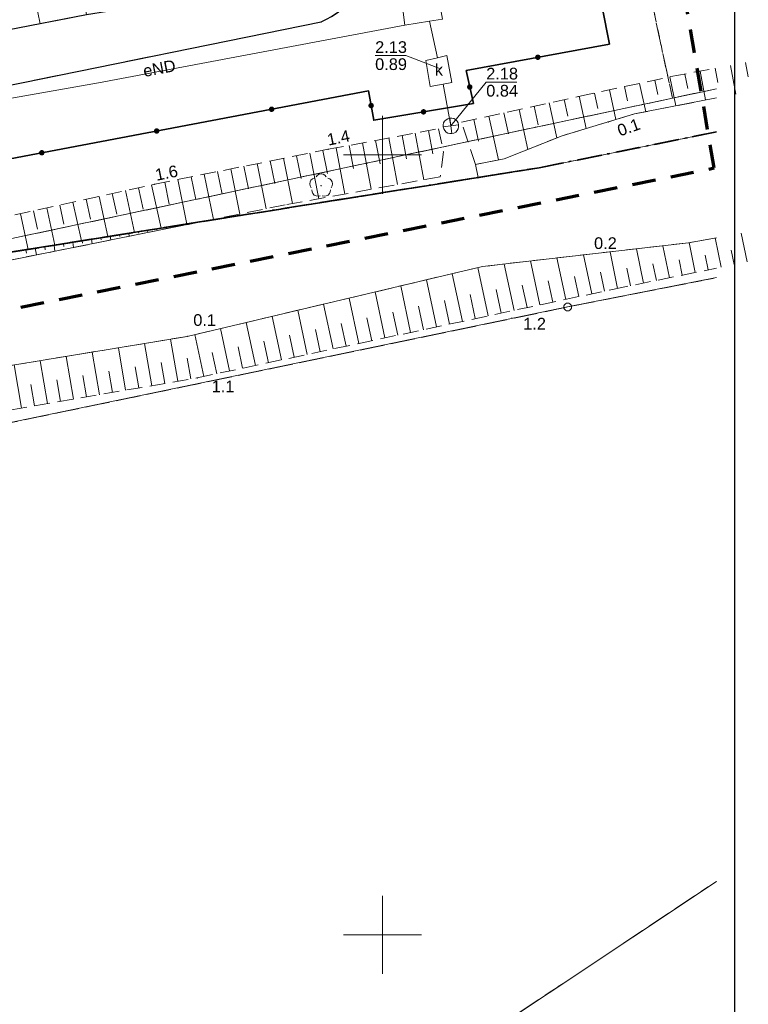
# Model space of a CAD drawing. Extents: x 5479252 to 5479673, y 5984576 to 5984875.
# Tile 30 of 36: x 5479627 to 5479673, y 5984646 to 5984709. Entities that reach past the tile are written whole.
import ezdxf
from ezdxf.enums import TextEntityAlignment as Align

# ---------------------------------------------------------------- set-up
doc = ezdxf.new("R2010")
doc.units = 0
for name, pattern in [('KROPK3-2', [2.49, 1.5, -0.47, 0.05, -0.47]), ('PRZER1-1', [1, 0.5, -0.5]), ('PRZER2-1', [1.5, 1, -0.5]), ('PRZER3-1', [2, 1.5, -0.5]), ('PRZER3-2', [2.5, 1.5, -1])]:
    doc.linetypes.add(name, pattern=pattern)
doc.layers.get('0').update_dxf_attribs({"linetype": 'CONTINUOUS'})
for name, color, linetype, lineweight in [('GEPPGD', 7, 'CONTINUOUS', 18), ('GEPPGG', 7, 'CONTINUOUS', 18), ('GESDZI', 7, 'CONTINUOUS', 18), ('GESJEW', 7, 'CONTINUOUS', 35), ('GESJOB', 7, 'CONTINUOUS', 35), ('GSLKOG', 7, 'CONTINUOUS', 35), ('GSLKRW', 7, 'CONTINUOUS', 25), ('GSPWPN', 7, 'CONTINUOUS', 13), ('GSPWPN_O', 7, 'CONTINUOUS', 13), ('GSPWPS', 7, 'CONTINUOUS', 13), ('GSSKOA', 7, 'CONTINUOUS', 18), ('GSSZSN', 7, 'CONTINUOUS', 18), ('GUPPRZ_O', 7, 'CONTINUOUS', 18), ('GUSIKP', 7, 'CONTINUOUS', 18), ('zakres', 5, 'CONTINUOUS', 70)]:
    doc.layers.add(name, color=color, linetype=linetype, lineweight=lineweight)
for name, color, linetype, lineweight, true_color in [('GESKKL', 7, 'CONTINUOUS', 18, 0x24bc24), ('GESUZY', 7, 'CONTINUOUS', 18, 0x008000), ('GSPRDL', 7, 'CONTINUOUS', 18, 0x008000), ('GSSWWP', 7, 'CONTINUOUS', 18, 0x59d9ff), ('GSSWWS', 7, 'CONTINUOUS', 18, 0x59d9ff), ('GULEPR', 1, 'CONTINUOUS', 18, 0xff0000), ('GULEPR_O', 1, 'CONTINUOUS', 18, 0xff0000), ('GULKPR', 7, 'CONTINUOUS', 18, 0x803300), ('GUPKWK', 7, 'CONTINUOUS', 18, 0x803300), ('GUSKSD', 7, 'CONTINUOUS', 18, 0x803300), ('GUSKSD_O', 7, 'CONTINUOUS', 18, 0x803300), ('Ramka sekcyjna', 7, 'CONTINUOUS', 18, 0xa5007c)]:
    doc.layers.add(name, color=color, linetype=linetype, lineweight=lineweight, true_color=true_color)
doc.layers.add('wydruk', color=7, linetype='CONTINUOUS', lineweight=18, plot=False)
doc.styles.add('Arial', font='arial.ttf')

# ---------------------------------------------------------------- blocks, each defined once
blk = doc.blocks.new('GSPRDL1')
blk.add_hatch(color=0).paths.add_polyline_path([(0, -0.045), (0.013906, -0.042798), (0.02645, -0.036406), (0.036406, -0.02645), (0.042798, -0.013906), (0.045, 0), (0.042798, 0.013906), (0.036406, 0.02645), (0.02645, 0.036406), (0.013906, 0.042798), (0, 0.045), (-0.013906, 0.042798), (-0.02645, 0.036406), (-0.036406, 0.02645), (-0.042798, 0.013906), (-0.045, 0), (-0.042798, -0.013906), (-0.036406, -0.02645), (-0.02645, -0.036406), (-0.013906, -0.042798)])
at = {"color": 0}
for points in [[(-0.324277, 0.563333), (-0.240553, 0.662679), (-0.127956, 0.727494), (0, 0.75), (0.127956, 0.727494), (0.240553, 0.662679), (0.324277, 0.563333)], [(-0.635969, -0.134326), (-0.70458, -0.024001), (-0.731429, 0.103115), (-0.713292, 0.231763), (-0.652348, 0.346501), (-0.55591, 0.433559), (-0.435555, 0.482485)], [(0.435555, 0.482485), (0.55591, 0.433559), (0.652348, 0.346501), (0.713292, 0.231763), (0.731429, 0.103115), (0.70458, -0.024001), (0.635969, -0.134326)], [(-0.068773, -0.646351), (-0.194901, -0.677512), (-0.324092, -0.663766), (-0.440839, -0.606763), (-0.531129, -0.513345), (-0.584125, -0.394725), (-0.593465, -0.265141)], [(0.593465, -0.265141), (0.584125, -0.394725), (0.531129, -0.513345), (0.440839, -0.606763), (0.324092, -0.663766), (0.194901, -0.677512), (0.068773, -0.646351)]]:
    blk.add_lwpolyline(points, dxfattribs=at)
blk = doc.blocks.new('GUPKWK1')
at = {"color": 0}
for points in [[(0, 0.5), (0.12941, 0.482963), (0.25, 0.433013), (0.353553, 0.353553), (0.433013, 0.25), (0.482963, 0.12941), (0.5, 0), (0.482963, -0.12941), (0.433013, -0.25), (0.353553, -0.353553), (0.25, -0.433013), (0.12941, -0.482963), (0, -0.5), (-0.12941, -0.482963), (-0.25, -0.433013), (-0.353553, -0.353553), (-0.433013, -0.25), (-0.482963, -0.12941), (-0.5, 0), (-0.482963, 0.12941), (-0.433013, 0.25), (-0.353553, 0.353553), (-0.25, 0.433013), (-0.12941, 0.482963), (0, 0.5), (0, -0.5)], [(0.5, 0), (-0.5, 0)]]:
    blk.add_lwpolyline(points, dxfattribs=at)
blk = doc.blocks.new('GEPPGD1_1')
at = {"color": 0}
blk.add_lwpolyline([(0, 0.25), (0.077254, 0.237764), (0.146946, 0.202254), (0.202254, 0.146946), (0.237764, 0.077254), (0.25, 0), (0.237764, -0.077254), (0.202254, -0.146946), (0.146946, -0.202254), (0.077254, -0.237764), (0, -0.25), (-0.077254, -0.237764), (-0.146946, -0.202254), (-0.202254, -0.146946), (-0.237764, -0.077254), (-0.25, 0), (-0.237764, 0.077254), (-0.202254, 0.146946), (-0.146946, 0.202254), (-0.077254, 0.237764)], close=True, dxfattribs=at)
blk = doc.blocks.new('GEPPGG1_2')
blk.add_hatch(color=0).paths.add_polyline_path([(0, -0.045), (0.013906, -0.042798), (0.02645, -0.036406), (0.036406, -0.02645), (0.042798, -0.013906), (0.045, 0), (0.042798, 0.013906), (0.036406, 0.02645), (0.02645, 0.036406), (0.013906, 0.042798), (0, 0.045), (-0.013906, 0.042798), (-0.02645, 0.036406), (-0.036406, 0.02645), (-0.042798, 0.013906), (-0.045, 0), (-0.042798, -0.013906), (-0.036406, -0.02645), (-0.02645, -0.036406), (-0.013906, -0.042798)])
blk = doc.blocks.new('GSPWPN1')
blk.add_hatch(color=0).paths.add_polyline_path([(-0.045, 0), (-0.043467, -0.011647), (-0.038971, -0.0225), (-0.03182, -0.03182), (-0.0225, -0.038971), (-0.011647, -0.043467), (0, -0.045), (0.011647, -0.043467), (0.0225, -0.038971), (0.03182, -0.03182), (0.038971, -0.0225), (0.043467, -0.011647), (0.045, 0), (0.043467, 0.011647), (0.038971, 0.0225), (0.03182, 0.03182), (0.0225, 0.038971), (0.011647, 0.043467), (0, 0.045), (-0.011647, 0.043467), (-0.0225, 0.038971), (-0.03182, 0.03182), (-0.038971, 0.0225), (-0.043467, 0.011647)])
blk = doc.blocks.new('GSPWPS1')
blk.add_hatch(color=0).paths.add_polyline_path([(-0.045, 0), (-0.043467, -0.011647), (-0.038971, -0.0225), (-0.03182, -0.03182), (-0.0225, -0.038971), (-0.011647, -0.043467), (0, -0.045), (0.011647, -0.043467), (0.0225, -0.038971), (0.03182, -0.03182), (0.038971, -0.0225), (0.043467, -0.011647), (0.045, 0), (0.043467, 0.011647), (0.038971, 0.0225), (0.03182, 0.03182), (0.0225, 0.038971), (0.011647, 0.043467), (0, 0.045), (-0.011647, 0.043467), (-0.0225, 0.038971), (-0.03182, 0.03182), (-0.038971, 0.0225), (-0.043467, 0.011647)])
blk = doc.blocks.new('KOLO')
blk.add_hatch(color=0).paths.add_polyline_path([(-0.175, 0), (-0.169037, -0.045293), (-0.151554, -0.0875), (-0.123744, -0.123744), (-0.0875, -0.151554), (-0.045293, -0.169037), (0, -0.175), (0.045293, -0.169037), (0.0875, -0.151554), (0.123744, -0.123744), (0.151554, -0.0875), (0.169037, -0.045293), (0.175, 0), (0.169037, 0.045293), (0.151554, 0.0875), (0.123744, 0.123744), (0.0875, 0.151554), (0.045293, 0.169037), (0, 0.175), (-0.045293, 0.169037), (-0.0875, 0.151554), (-0.123744, 0.123744), (-0.151554, 0.0875), (-0.169037, 0.045293)])

msp = doc.modelspace()

# ---------------------------------------------------------------- linework, layer by layer
at = {"layer": 'GESDZI', "color": 7, "linetype": 'Continuous', "lineweight": 18, "elevation": 10.22}
for points in [[(5479294.827, 5984868.57), (5479333.8, 5984817.55), (5479340.75, 5984808.64), (5479385.3, 5984750.66), (5479398.56, 5984731.62), (5479401.38, 5984729.48), (5479428.97, 5984735.35), (5479418.42, 5984784.61), (5479593.87, 5984758.28), (5479609.91, 5984691.17), (5479671.413, 5984704.239)], [(5479671.413, 5984704.239), (5479609.91, 5984691.17), (5479660.05, 5984699.18), (5479671.413, 5984701.478)], [(5479671.413, 5984701.478), (5479660.05, 5984699.18), (5479609.91, 5984691.17), (5479434.07, 5984654.6), (5479427.24, 5984651.75), (5479410.75, 5984650.74), (5479263.67, 5984608.48), (5479261.86, 5984607.85), (5479256.77, 5984606.08), (5479255.129, 5984605.3)], [(5479255.129, 5984589.257), (5479261.74, 5984592.4), (5479262.59, 5984592.8), (5479270.88, 5984596.26), (5479272.59, 5984596.97), (5479291.5, 5984603.01), (5479316.35, 5984610.94), (5479343.54, 5984619.63), (5479359.73, 5984624.8), (5479391.37, 5984632.39), (5479414.08, 5984637.82), (5479415.05, 5984638.06), (5479435.16, 5984643.18), (5479444.46, 5984645.11), (5479661.87, 5984690.25), (5479671.413, 5984692.131)], [(5479671.413, 5984692.131), (5479661.87, 5984690.25), (5479444.46, 5984645.11), (5479448.686, 5984575.772)], [(5479531.5, 5984575.772), (5479541.79, 5984614.38), (5479562.34, 5984627.38), (5479633.8, 5984628.38), (5479671.413, 5984653.421)]]:
    msp.add_lwpolyline(points, dxfattribs=at)
at = {"layer": 'GESJEW', "color": 7, "linetype": 'KROPK3-2', "lineweight": 35, "elevation": 10.22}
for points in [[(5479255.129, 5984605.3), (5479256.77, 5984606.08), (5479261.86, 5984607.85), (5479263.67, 5984608.48), (5479410.75, 5984650.74), (5479427.24, 5984651.75), (5479434.07, 5984654.6), (5479609.91, 5984691.17), (5479660.05, 5984699.18), (5479671.413, 5984701.478)], [(5479671.413, 5984701.478), (5479660.05, 5984699.18), (5479609.91, 5984691.17), (5479434.07, 5984654.6), (5479427.24, 5984651.75), (5479410.75, 5984650.74), (5479263.67, 5984608.48), (5479261.86, 5984607.85), (5479256.77, 5984606.08), (5479255.129, 5984605.3)]]:
    msp.add_lwpolyline(points, dxfattribs=at)
at = {"layer": 'GESJOB', "color": 7, "linetype": 'PRZER3-2', "lineweight": 35, "elevation": 10.22}
for points in [[(5479671.413, 5984701.478), (5479660.05, 5984699.18), (5479609.91, 5984691.17), (5479434.07, 5984654.6), (5479427.24, 5984651.75), (5479410.75, 5984650.74), (5479263.67, 5984608.48), (5479261.86, 5984607.85), (5479256.77, 5984606.08), (5479255.129, 5984605.3)], [(5479255.129, 5984605.3), (5479256.77, 5984606.08), (5479261.86, 5984607.85), (5479263.67, 5984608.48), (5479410.75, 5984650.74), (5479427.24, 5984651.75), (5479434.07, 5984654.6), (5479609.91, 5984691.17), (5479660.05, 5984699.18), (5479671.413, 5984701.478)]]:
    msp.add_lwpolyline(points, dxfattribs=at)
at = {"layer": 'GESKKL', "color": 82, "linetype": 'PRZER3-1', "lineweight": 18, "true_color": 0x24bc24, "elevation": 10.06}
for points in [[(5479671.413, 5984771.999), (5479653.32, 5984774.96), (5479668.59, 5984703.639), (5479671.413, 5984704.239)], [(5479671.413, 5984692.131), (5479661.87, 5984690.25), (5479560.459, 5984669.194), (5479565.23, 5984627.42), (5479633.8, 5984628.38), (5479671.413, 5984653.421)]]:
    msp.add_lwpolyline(points, dxfattribs=at)
at = {"layer": 'GESUZY', "color": 96, "linetype": 'PRZER1-1', "lineweight": 18, "true_color": 0x008000, "elevation": 10.08}
msp.add_lwpolyline([(5479668.59, 5984703.639), (5479653.32, 5984774.96), (5479649.96, 5984790.71), (5479624.95, 5984786.02), (5479545.44, 5984802.75), (5479542.19, 5984793), (5479491.08, 5984798.58), (5479487.419, 5984774.255), (5479593.87, 5984758.28), (5479609.91, 5984691.17)], close=True, dxfattribs=at)
for points in [[(5479671.413, 5984771.999), (5479653.32, 5984774.96), (5479668.59, 5984703.639), (5479671.413, 5984704.239)], [(5479671.413, 5984704.239), (5479668.59, 5984703.639), (5479609.91, 5984691.17), (5479660.05, 5984699.18), (5479671.413, 5984701.478)], [(5479671.413, 5984701.478), (5479660.05, 5984699.18), (5479609.91, 5984691.17), (5479434.07, 5984654.6), (5479427.24, 5984651.75), (5479410.75, 5984650.74), (5479263.67, 5984608.48), (5479261.86, 5984607.85), (5479256.77, 5984606.08), (5479255.129, 5984605.3)], [(5479255.129, 5984589.257), (5479261.74, 5984592.4), (5479262.59, 5984592.8), (5479270.88, 5984596.26), (5479272.59, 5984596.97), (5479291.5, 5984603.01), (5479316.35, 5984610.94), (5479343.54, 5984619.63), (5479359.73, 5984624.8), (5479391.37, 5984632.39), (5479414.08, 5984637.82), (5479415.05, 5984638.06), (5479435.16, 5984643.18), (5479444.46, 5984645.11), (5479557.98, 5984668.68), (5479560.459, 5984669.194), (5479661.87, 5984690.25), (5479671.413, 5984692.131)], [(5479671.413, 5984692.131), (5479661.87, 5984690.25), (5479560.459, 5984669.194), (5479565.23, 5984627.42), (5479633.8, 5984628.38), (5479671.413, 5984653.421)]]:
    msp.add_lwpolyline(points, dxfattribs=at)
at = {"layer": 'GSLKOG', "color": 7, "linetype": 'Continuous', "lineweight": 35, "elevation": 10.18}
msp.add_lwpolyline([(5479649.722, 5984784.393), (5479652.802, 5984768.298), (5479656.851, 5984747.088), (5479660.404, 5984728.044), (5479664.55, 5984707.111), (5479655.365, 5984705.412), (5479655.826, 5984703.301), (5479649.434, 5984702.226), (5479649.107, 5984704.107), (5479621.936, 5984698.962), (5479600.312, 5984694.73), (5479579.954, 5984690.641), (5479554.53, 5984685.746), (5479528.5, 5984680.448), (5479504.371, 5984675.524), (5479488.009, 5984672.097), (5479485.425, 5984671.551), (5479460.058, 5984666.483), (5479444.82, 5984663.36), (5479442.839, 5984671.983), (5479438.664, 5984692.484), (5479434.46, 5984713.187), (5479431.809, 5984725.807)], dxfattribs=at)
at = {"layer": 'GSLKRW', "color": 7, "linetype": 'Continuous', "lineweight": 25, "elevation": 10.18}
for points in [[(5479586.7, 5984747.13), (5479586.579, 5984748.415), (5479602.914, 5984751.605, -0.031554), (5479603.633, 5984756.415, -0.22153), (5479613.276, 5984771.583, -0.288694), (5479630.878, 5984771.311, -0.193765), (5479638.859, 5984760.536), (5479643.497, 5984740.016), (5479647.773, 5984719.959, -0.36238), (5479643.157, 5984711.577), (5479632.365, 5984709.201), (5479631.029, 5984708.993), (5479615.802, 5984706.03), (5479527.126, 5984688.764, -0.31997), (5479517.39, 5984695.675), (5479511.511, 5984727.21), (5479510.798, 5984730.282, -0.289167), (5479516.058, 5984738.46), (5479533.298, 5984741.786), (5479534.057, 5984738.533)], [(5479535.531, 5984686.741), (5479558.359, 5984691.254), (5479581.312, 5984695.745), (5479609.077, 5984701.13), (5479625.706, 5984704.388), (5479646.068, 5984708.528, 0.305827), (5479651.464, 5984718.03), (5479648.478, 5984732.487), (5479644.813, 5984750.202), (5479642.878, 5984759.263, 0.166885), (5479635.276, 5984772.533, 0.213177)]]:
    msp.add_lwpolyline(points, format="xyb", dxfattribs=at)
at = {"layer": 'GSSKOA', "color": 7, "linetype": 'PRZER3-1', "lineweight": 18, "elevation": 10.18}
for points in [[(5479613.276, 5984771.583, -0.288694), (5479630.878, 5984771.311, -0.193765), (5479638.859, 5984760.536), (5479643.497, 5984740.016), (5479647.773, 5984719.959, -0.36238), (5479643.157, 5984711.577), (5479632.365, 5984709.201), (5479631.029, 5984708.993), (5479615.802, 5984706.03)], [(5479535.531, 5984686.741), (5479558.359, 5984691.254), (5479581.312, 5984695.745), (5479609.077, 5984701.13), (5479625.706, 5984704.388), (5479646.068, 5984708.528, 0.305827), (5479651.464, 5984718.03), (5479648.478, 5984732.487), (5479644.813, 5984750.202), (5479642.878, 5984759.263, 0.166885), (5479635.276, 5984772.533, 0.213177)]]:
    msp.add_lwpolyline(points, format="xyb", dxfattribs=at)
at = {"layer": 'GSSWWP', "color": 141, "linetype": 'Continuous', "lineweight": 18, "true_color": 0x59d9ff, "elevation": 10.06}
msp.add_lwpolyline([(5479671.413, 5984701.478), (5479660.05, 5984699.18), (5479656.128, 5984698.553), (5479655.954, 5984699.395), (5479657.807, 5984699.757), (5479661.514, 5984701.226), (5479666.147, 5984702.627), (5479671.413, 5984703.661)], dxfattribs=at)
at = {"layer": 'GSSWWS', "color": 141, "linetype": 'Continuous', "lineweight": 18, "true_color": 0x59d9ff, "elevation": 10.06}
for points in [[(5479536.826, 5984674.007), (5479547.833, 5984676.99), (5479558.975, 5984678.64), (5479566.547, 5984680.539), (5479575.429, 5984682.934), (5479593.216, 5984686.573), (5479609.196, 5984689.76), (5479623.898, 5984692.8), (5479638.429, 5984695.726), (5479638.708, 5984695.771), (5479656.128, 5984698.553), (5479660.05, 5984699.18), (5479671.413, 5984701.478)], [(5479671.413, 5984694.694), (5479669.618, 5984694.369), (5479656.409, 5984692.844), (5479637.48, 5984688.362), (5479618.601, 5984685.254), (5479599.475, 5984679.781), (5479578.431, 5984676.826), (5479563.581, 5984672.912), (5479555.379, 5984671.272), (5479524.468, 5984665.242)]]:
    msp.add_lwpolyline(points, dxfattribs=at)
at = {"layer": 'GSSZSN', "color": 7, "linetype": 'PRZER2-1', "lineweight": 18, "elevation": 10.06}
for points in [[(5479630.527, 5984711.961), (5479616.816, 5984709.14), (5479613.634, 5984708.476), (5479611.914, 5984708.853), (5479604.486, 5984707.36), (5479600.346, 5984707.179), (5479584.305, 5984704.034), (5479569.26, 5984701.161), (5479545.911, 5984696.568), (5479528.966, 5984693.356), (5479527.404, 5984700.007), (5479526.703, 5984703.424), (5479525.708, 5984705.053), (5479522.427, 5984706.184), (5479521.477, 5984707.745), (5479517.971, 5984707.189), (5479518.242, 5984705.234), (5479523.242, 5984701.953), (5479525.21, 5984691.659), (5479529.197, 5984689.167), (5479615.802, 5984706.03), (5479631.029, 5984708.993)], [(5479578.605, 5984684.659), (5479589.012, 5984687.409), (5479595.386, 5984689.071), (5479601.895, 5984690.766), (5479612.88, 5984693.173), (5479620.575, 5984694.868), (5479635.391, 5984698.123), (5479646.511, 5984700.36), (5479653.596, 5984701.682), (5479653.901, 5984700.191), (5479653.698, 5984698.597), (5479643.765, 5984696.8), (5479638.708, 5984695.771), (5479638.429, 5984695.726), (5479609.91, 5984691.17)], [(5479490.998, 5984666.44), (5479530.341, 5984674.622), (5479559.31, 5984680.647), (5479578.605, 5984684.659), (5479609.91, 5984691.17), (5479638.429, 5984695.726), (5479623.898, 5984692.8), (5479609.196, 5984689.76), (5479593.216, 5984686.573), (5479575.429, 5984682.934), (5479566.547, 5984680.539), (5479558.975, 5984678.64), (5479551.471, 5984677.533), (5479547.833, 5984676.99), (5479536.826, 5984674.007), (5479524.372, 5984671.521), (5479505.229, 5984667.95), (5479496.256, 5984667.159)]]:
    msp.add_lwpolyline(points, close=True, dxfattribs=at)
at = {"layer": 'GSSZSN', "color": 7, "linetype": 'Continuous', "lineweight": 18, "elevation": 10.06}
for points in [[(5479627.45, 5984711.328), (5479628.05, 5984708.413)], [(5479671.338, 5984705.555), (5479671.511, 5984704.635)], [(5479672.31, 5984705.739), (5479672.656, 5984703.905)], [(5479673.282, 5984705.922), (5479673.454, 5984705.009)], [(5479668.422, 5984705.004), (5479668.818, 5984703.152)], [(5479669.394, 5984705.189), (5479669.569, 5984704.261)], [(5479670.366, 5984705.372), (5479670.714, 5984703.524)], [(5479665.52, 5984704.383), (5479665.715, 5984703.47)], [(5479666.487, 5984704.59), (5479666.876, 5984702.77)], [(5479667.455, 5984704.797), (5479667.651, 5984703.879)], [(5479662.618, 5984703.763), (5479663.06, 5984701.694)], [(5479663.585, 5984703.97), (5479663.798, 5984702.976)], [(5479664.553, 5984704.177), (5479664.961, 5984702.268)], [(5479659.72, 5984703.126), (5479659.984, 5984701.925)], [(5479660.686, 5984703.339), (5479661.179, 5984701.094)], [(5479661.652, 5984703.551), (5479661.887, 5984702.481)], [(5479656.821, 5984702.489), (5479657.438, 5984699.685)], [(5479657.788, 5984702.701), (5479658.086, 5984701.344)], [(5479658.754, 5984702.914), (5479659.316, 5984700.355)], [(5479655.855, 5984702.276), (5479656.161, 5984700.886)], [(5479650.408, 5984701.087), (5479650.965, 5984698.103)], [(5479651.255, 5984701.245), (5479651.534, 5984699.751)], [(5479652.102, 5984701.403), (5479652.66, 5984698.409)], [(5479652.948, 5984701.561), (5479653.228, 5984700.062)], [(5479647.021, 5984700.455), (5479647.574, 5984697.489)], [(5479647.868, 5984700.613), (5479648.145, 5984699.128)], [(5479648.714, 5984700.771), (5479649.27, 5984697.796)], [(5479649.561, 5984700.929), (5479649.839, 5984699.439)], [(5479644.486, 5984699.953), (5479644.779, 5984698.495)], [(5479645.33, 5984700.123), (5479645.92, 5984697.19)], [(5479646.175, 5984700.293), (5479646.472, 5984698.818)], [(5479641.108, 5984699.273), (5479641.399, 5984697.825)], [(5479641.953, 5984699.443), (5479642.535, 5984696.55)], [(5479642.797, 5984699.613), (5479643.088, 5984698.167)], [(5479643.641, 5984699.783), (5479644.225, 5984696.884)], [(5479637.73, 5984698.593), (5479638.02, 5984697.15)], [(5479638.575, 5984698.763), (5479639.158, 5984695.862)], [(5479639.419, 5984698.933), (5479639.711, 5984697.484)], [(5479640.264, 5984699.103), (5479640.846, 5984696.206)], [(5479635.197, 5984698.08), (5479635.807, 5984695.307)], [(5479636.041, 5984698.253), (5479636.325, 5984696.844)], [(5479636.886, 5984698.423), (5479637.46, 5984695.571)], [(5479631.832, 5984697.341), (5479632.398, 5984694.763)], [(5479632.673, 5984697.526), (5479632.962, 5984696.212)], [(5479633.515, 5984697.71), (5479634.102, 5984695.035)], [(5479634.356, 5984697.895), (5479634.655, 5984696.533)], [(5479629.308, 5984696.786), (5479629.575, 5984695.57)], [(5479630.149, 5984696.971), (5479630.694, 5984694.49)], [(5479630.991, 5984697.156), (5479631.268, 5984695.891)], [(5479626.784, 5984696.232), (5479627.286, 5984693.946)], [(5479627.625, 5984696.417), (5479627.882, 5984695.249)], [(5479628.467, 5984696.601), (5479628.99, 5984694.218)], [(5479636.729, 5984695.454), (5479636.735, 5984695.42)], [(5479637.329, 5984695.55), (5479637.336, 5984695.506)], [(5479637.928, 5984695.646), (5479637.93, 5984695.636)], [(5479632.534, 5984694.784), (5479632.572, 5984694.546)], [(5479633.133, 5984694.88), (5479633.15, 5984694.773)], [(5479633.732, 5984694.976), (5479633.763, 5984694.786)], [(5479634.332, 5984695.071), (5479634.345, 5984694.989)], [(5479634.931, 5984695.167), (5479634.954, 5984695.026)], [(5479635.531, 5984695.263), (5479635.54, 5984695.205)], [(5479636.13, 5984695.359), (5479636.145, 5984695.266)], [(5479673.373, 5984693.141), (5479672.997, 5984694.98)], [(5479628.937, 5984694.21), (5479628.998, 5984693.827)], [(5479629.537, 5984694.305), (5479629.565, 5984694.126)], [(5479630.136, 5984694.401), (5479630.189, 5984694.067)], [(5479630.735, 5984694.497), (5479630.76, 5984694.342)], [(5479631.335, 5984694.593), (5479631.38, 5984694.307)], [(5479631.934, 5984694.688), (5479631.955, 5984694.557)], [(5479668.391, 5984692.122), (5479667.97, 5984694.179)], [(5479670.052, 5984692.462), (5479669.66, 5984694.377)], [(5479671.713, 5984692.802), (5479671.329, 5984694.678)], [(5479627.139, 5984693.922), (5479627.175, 5984693.695)], [(5479627.738, 5984694.018), (5479627.807, 5984693.587)], [(5479628.338, 5984694.114), (5479628.37, 5984693.91)], [(5479663.411, 5984691.092), (5479662.878, 5984693.591)], [(5479665.069, 5984691.442), (5479664.589, 5984693.788)], [(5479666.73, 5984691.782), (5479666.279, 5984693.984)], [(5479670.882, 5984692.632), (5479670.688, 5984693.58)], [(5479672.543, 5984692.971), (5479672.353, 5984693.9)], [(5479658.436, 5984690.032), (5479657.803, 5984693.005)], [(5479660.094, 5984690.385), (5479659.495, 5984693.2)], [(5479661.753, 5984690.738), (5479661.187, 5984693.396)], [(5479667.56, 5984691.952), (5479667.343, 5984693.017)], [(5479669.221, 5984692.292), (5479669.018, 5984693.284)], [(5479655.12, 5984689.326), (5479654.469, 5984692.384)], [(5479656.778, 5984689.679), (5479656.119, 5984692.775)], [(5479664.24, 5984691.268), (5479663.982, 5984692.478)], [(5479665.9, 5984691.612), (5479665.667, 5984692.749)], [(5479653.462, 5984688.973), (5479652.819, 5984691.994)], [(5479659.265, 5984690.209), (5479658.957, 5984691.656)], [(5479660.923, 5984690.562), (5479660.632, 5984691.93)], [(5479662.582, 5984690.915), (5479662.307, 5984692.204)], [(5479650.146, 5984688.266), (5479649.519, 5984691.212)], [(5479651.804, 5984688.619), (5479651.169, 5984691.603)], [(5479655.949, 5984689.502), (5479655.622, 5984691.041)], [(5479657.607, 5984689.855), (5479657.282, 5984691.381)], [(5479646.83, 5984687.56), (5479646.218, 5984690.431)], [(5479648.488, 5984687.913), (5479647.869, 5984690.822)], [(5479654.291, 5984689.149), (5479653.967, 5984690.669)], [(5479645.172, 5984687.207), (5479644.568, 5984690.04)], [(5479650.975, 5984688.443), (5479650.659, 5984689.925)], [(5479652.633, 5984688.796), (5479652.313, 5984690.297)], [(5479641.856, 5984686.5), (5479641.268, 5984689.259)], [(5479643.514, 5984686.854), (5479642.918, 5984689.649)], [(5479647.659, 5984687.737), (5479647.351, 5984689.181)], [(5479649.317, 5984688.09), (5479649.005, 5984689.553)], [(5479638.54, 5984685.794), (5479637.968, 5984688.477)], [(5479640.198, 5984686.147), (5479639.618, 5984688.868)], [(5479646.001, 5984687.383), (5479645.697, 5984688.809)], [(5479635.201, 5984685.203), (5479634.736, 5984687.91)], [(5479636.872, 5984685.49), (5479636.409, 5984688.185)], [(5479642.685, 5984686.677), (5479642.389, 5984688.066)], [(5479644.343, 5984687.03), (5479644.043, 5984688.438)], [(5479631.86, 5984684.628), (5479631.39, 5984687.359)], [(5479633.531, 5984684.916), (5479633.063, 5984687.634)], [(5479639.369, 5984685.971), (5479639.081, 5984687.322)], [(5479641.027, 5984686.324), (5479640.735, 5984687.694)], [(5479628.518, 5984684.054), (5479628.045, 5984686.808)], [(5479630.189, 5984684.341), (5479629.717, 5984687.084)], [(5479636.037, 5984685.347), (5479635.804, 5984686.697)], [(5479637.707, 5984685.634), (5479637.476, 5984686.978)], [(5479626.848, 5984683.766), (5479626.372, 5984686.533)], [(5479632.695, 5984684.772), (5479632.461, 5984686.134)], [(5479634.366, 5984685.059), (5479634.133, 5984686.416)], [(5479629.354, 5984684.197), (5479629.117, 5984685.572)], [(5479631.024, 5984684.485), (5479630.789, 5984685.853)], [(5479627.683, 5984683.91), (5479627.446, 5984685.29)]]:
    msp.add_lwpolyline(points, dxfattribs=at)
at = {"layer": 'GSSZSN', "color": 7, "linetype": 'PRZER2-1', "lineweight": 18, "elevation": 10.06}
for points in [[(5479671.413, 5984703.661), (5479666.147, 5984702.627), (5479661.514, 5984701.226), (5479657.807, 5984699.757), (5479655.954, 5984699.395), (5479655.072, 5984702.104), (5479662.576, 5984703.754), (5479668.497, 5984705.02), (5479671.413, 5984705.57)], [(5479671.413, 5984694.694), (5479669.618, 5984694.369), (5479656.409, 5984692.844), (5479637.48, 5984688.362), (5479618.601, 5984685.254), (5479599.475, 5984679.781), (5479578.431, 5984676.826), (5479563.581, 5984672.912), (5479555.379, 5984671.272), (5479541.338, 5984668.448), (5479524.468, 5984665.242)], [(5479522.745, 5984664.148), (5479553.409, 5984670.271), (5479563.539, 5984672.4), (5479579.372, 5984676.05), (5479595.172, 5984677.998), (5479603.748, 5984679.437), (5479618.823, 5984682.386), (5479638.124, 5984685.706), (5479664.742, 5984691.375), (5479671.413, 5984692.74)]]:
    msp.add_lwpolyline(points, dxfattribs=at)
at = {"layer": 'GULEPR', "color": 1, "linetype": 'Continuous', "lineweight": 18, "true_color": 0xff0000, "elevation": 10.14}
msp.add_lwpolyline([(5479651.424, 5984708.331), (5479631.789, 5984704.62), (5479619.782, 5984702.51)], dxfattribs=at)
at = {"layer": 'GULKPR', "color": 36, "linetype": 'Continuous', "lineweight": 18, "true_color": 0x803300, "elevation": 10.14}
for points in [[(5479653.021, 5984708.58), (5479653.524, 5984706.233)], [(5479653.894, 5984704.546), (5479654.384, 5984701.864)]]:
    msp.add_lwpolyline(points, dxfattribs=at)
at = {"layer": 'GUPPRZ_O', "color": 36, "linetype": 'Continuous', "lineweight": 13, "true_color": 0x803300, "elevation": 10.8, "flags": 128}
for points in [[(5479653.71, 5984705.518), (5479651.488, 5984706.369), (5479649.528, 5984706.369)], [(5479654.384, 5984701.864), (5479656.65, 5984704.667), (5479658.61, 5984704.667)]]:
    msp.add_lwpolyline(points, dxfattribs=at)
at = {"layer": 'GUSIKP', "color": 36, "linetype": 'Continuous', "lineweight": 18, "true_color": 0x803300, "elevation": 10.14}
msp.add_lwpolyline([(5479650.967, 5984712.09), (5479652.268, 5984712.308), (5479653.16, 5984712.456), (5479653.854, 5984708.711), (5479653.021, 5984708.58), (5479651.424, 5984708.331)], close=True, dxfattribs=at)
at = {"layer": 'GUSKSD', "color": 36, "linetype": 'Continuous', "lineweight": 18, "true_color": 0x803300, "elevation": 10.14}
msp.add_lwpolyline([(5479654.128, 5984706.373), (5479654.454, 5984704.654), (5479653.894, 5984704.546), (5479653.062, 5984704.385), (5479652.778, 5984706.061), (5479653.524, 5984706.233)], close=True, dxfattribs=at)
at = {"layer": 'Ramka sekcyjna', "color": 224, "linetype": 'Continuous', "lineweight": 18, "true_color": 0xa5007c}
for p, q in [((5479650, 5984697.5, 100), (5479650, 5984702.5, 100)), ((5479650, 5984697.5, 100), (5479650, 5984702.5, 100)), ((5479652.5, 5984700, 100), (5479647.5, 5984700, 100)), ((5479652.5, 5984700, 100), (5479647.5, 5984700, 100)), ((5479650, 5984647.5, 100), (5479650, 5984652.5, 100)), ((5479650, 5984647.5, 100), (5479650, 5984652.5, 100)), ((5479652.5, 5984650, 100), (5479647.5, 5984650, 100)), ((5479652.5, 5984650, 100), (5479647.5, 5984650, 100))]:
    msp.add_line(p, q, dxfattribs=at)
at = {"layer": 'wydruk', "color": 1, "linetype": 'Continuous', "lineweight": 30, "true_color": 0xff0000, "flags": 128}
msp.add_lwpolyline([(5479256.298, 5984575.772), (5479672.583, 5984575.772), (5479672.583, 5984868.57), (5479256.298, 5984868.57), (5479256.298, 5984575.772)], dxfattribs=at)
at = {"layer": 'zakres', "linetype": 'PRZER3-2'}
for p, q in [((5479671.271, 5984699.166), (5479654.106, 5984799.213)), ((5479440.528, 5984652.836), (5479671.271, 5984699.166)), ((5479440.528, 5984652.836), (5479671.271, 5984699.166))]:
    msp.add_line(p, q, dxfattribs=at)

# ---------------------------------------------------------------- block references
at = {"layer": 'GEPPGD', "color": 7, "linetype": 'Continuous', "lineweight": 18}
msp.add_blockref('GEPPGD1_1', (5479661.87, 5984690.25, 10.24), dxfattribs=at)
at = {"layer": 'GEPPGG', "color": 7, "linetype": 'Continuous', "lineweight": 18}
msp.add_blockref('GEPPGG1_2', (5479660.05, 5984699.18, 10.24), dxfattribs=at)
at = {"layer": 'GSLKOG', "color": 7, "linetype": 'Continuous', "lineweight": 35}
for p, rotation in [((5479659.958, 5984706.262, 10.18), 190.4786131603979), ((5479659.958, 5984706.262, 10.18), 190.4786131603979), ((5479655.595, 5984704.356, 10.18), 282.308015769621), ((5479655.595, 5984704.356, 10.18), 282.308015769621), ((5479642.891, 5984702.93, 10.18), 190.7210441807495), ((5479642.891, 5984702.93, 10.18), 190.7210441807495), ((5479649.27, 5984703.166, 10.18), 99.84113179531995), ((5479649.27, 5984703.166, 10.18), 99.84113179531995), ((5479652.63, 5984702.763, 10.18), 189.546006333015), ((5479652.63, 5984702.763, 10.18), 189.546006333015), ((5479635.521, 5984701.535, 10.18), 190.7210441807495), ((5479635.521, 5984701.535, 10.18), 190.7210441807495), ((5479628.152, 5984700.139, 10.18), 190.7210441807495), ((5479628.152, 5984700.139, 10.18), 190.7210441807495)]:
    msp.add_blockref('KOLO', p, dxfattribs=dict(at, rotation=rotation))
at = {"layer": 'GSPRDL', "color": 96, "linetype": 'Continuous', "lineweight": 18, "true_color": 0x008000}
msp.add_blockref('GSPRDL1', (5479646.064, 5984698.034, 10.12), dxfattribs=at)
at = {"layer": 'GSPWPN', "color": 7, "linetype": 'Continuous', "lineweight": 13}
for p in [(5479664.472, 5984702.121, 10.08), (5479646.511, 5984700.36, 10.08), (5479635.391, 5984698.123, 10.08), (5479662.878, 5984693.591, 10.08), (5479658.294, 5984689.536, 10.08), (5479637.48, 5984688.362, 10.08), (5479638.124, 5984685.706, 10.08)]:
    msp.add_blockref('GSPWPN1', p, dxfattribs=at)
at = {"layer": 'GSPWPS', "color": 7, "linetype": 'Continuous', "lineweight": 13}
msp.add_blockref('GSPWPS1', (5479646.068, 5984708.528, 10.08), dxfattribs=at)
at = {"layer": 'GUPKWK', "color": 36, "linetype": 'Continuous', "lineweight": 18, "true_color": 0x803300, "rotation": 277.9257216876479}
msp.add_blockref('GUPKWK1', (5479654.384, 5984701.864, 10.16), dxfattribs=at)

# ---------------------------------------------------------------- texts
at = {"layer": 'GSPWPN_O', "color": 7, "linetype": 'Continuous', "lineweight": 0, "style": 'Arial'}
for s, rotation, p in [('0.1', 19.58834, (5479665.222, 5984701.179, 10.8)), ('1.4', 11.37712, (5479646.531, 5984700.595, 10.8)), ('1.6', 11.37712, (5479635.507, 5984698.339, 10.8)), ('0.2', 360, (5479663.564, 5984693.969, 10.8)), ('0.1', 360, (5479637.867, 5984689.038, 10.8)), ('1.2', 360, (5479659.023, 5984688.805, 10.8)), ('1.1', 360, (5479639.044, 5984684.782, 10.8))]:
    msp.add_text(s, height=0.75, rotation=rotation, dxfattribs=at).set_placement(p)
at = {"layer": 'GULEPR_O', "color": 1, "linetype": 'Continuous', "lineweight": 0, "true_color": 0xff0000, "style": 'Arial'}
msp.add_text('eND', height=0.75, rotation=10.70202, dxfattribs=at).set_placement((5479635.759, 5984705.193, 10.8), align=Align.CENTER)
at = {"layer": 'GUPPRZ_O', "color": 36, "linetype": 'Continuous', "lineweight": 0, "true_color": 0x803300, "style": 'Arial'}
for s, p in [('2.13', (5479649.528, 5984706.541, 10.8)), ('0.89', (5479649.528, 5984705.446, 10.8)), ('2.18', (5479656.65, 5984704.839, 10.8)), ('0.84', (5479656.65, 5984703.744, 10.8))]:
    msp.add_text(s, height=0.75, rotation=360, dxfattribs=at).set_placement(p)
at = {"layer": 'GUSKSD_O', "color": 36, "linetype": 'Continuous', "lineweight": 0, "true_color": 0x803300, "style": 'Arial'}
msp.add_text('k', height=0.75, dxfattribs=at).set_placement((5479653.616, 5984705.08, 10.8), align=Align.CENTER)

doc.saveas('drawing.dxf')
